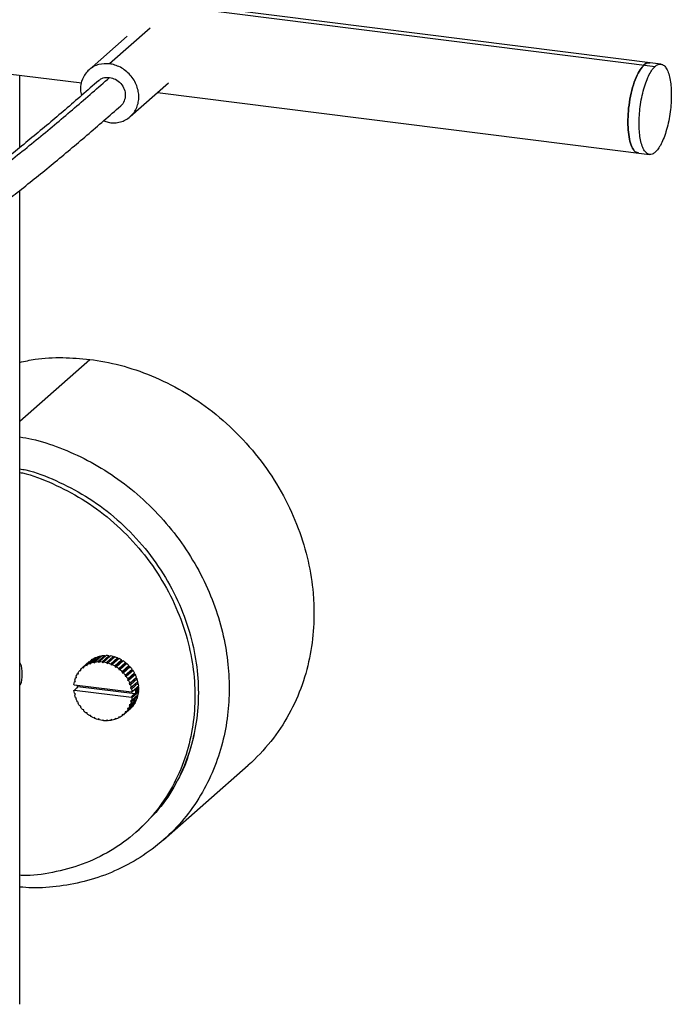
# Paper-space layout '_Dimétrica' of a CAD drawing. Header units: millimetres. Extents: x -1230 to -72, y -354 to 386.
# Tile 10 of 12: x -208 to -72, y -162 to 43. Entities that reach past the tile are written whole.
import ezdxf

# ---------------------------------------------------------------- set-up
doc = ezdxf.new("R2010")
doc.units = ezdxf.units.MM

psp = doc.layouts.new('_Dimétrica')

# ---------------------------------------------------------------- linework, layer by layer
at = {"color": 7, "linetype": 'Continuous', "lineweight": 25}
for p, q in [((-208.83, 50.35), (-75.77, 33.59)), ((-74.58, 34.06), (-208.33, 50.91)), ((-181.11, 41.56), (-189.57, 34.1)), ((-185.9, 39.88), (-193.87, 32.85)), ((-210.74, 32.06), (-195.38, 30.13)), ((-208.33, 16.67), (-208.33, 31.76)), ((-185.27, 23.1), (-177.3, 30.13)), ((-179.57, 28.13), (-76.96, 15.21)), ((-190.83, 22.25), (-189.57, 21.85)), ((-208.33, -162.08), (-208.33, 7.69)), ((-208.33, -40.42), (-193.72, -27.54)), ((-194.53, -91.35), (-193.11, -90.1)), ((-192.83, -89.94), (-194.25, -91.19)), ((-193.75, -90.96), (-192.34, -89.72)), ((-192.03, -89.61), (-193.45, -90.85)), ((-193.04, -90.12), (-193.11, -90.1)), ((-192.92, -90.71), (-191.5, -89.46)), ((-191.18, -89.4), (-192.59, -90.65)), ((-192.22, -89.77), (-192.34, -89.72)), ((-192.04, -90.59), (-190.62, -89.35)), ((-190.29, -89.34), (-191.7, -90.58)), ((-191.36, -89.56), (-191.5, -89.46)), ((-191.13, -90.61), (-189.72, -89.37)), ((-189.38, -89.41), (-190.96, -90.81)), ((-190.43, -89.52), (-190.62, -89.35)), ((-190.23, -90.77), (-188.81, -89.52)), ((-188.67, -89.74), (-190.08, -90.98)), ((-188.47, -89.62), (-189.89, -90.86)), ((-189.55, -89.56), (-189.72, -89.37)), ((-189.34, -91.06), (-187.92, -89.81)), ((-187.81, -90.04), (-189.22, -91.29)), ((-187.59, -89.96), (-189.01, -91.2)), ((-188.67, -89.74), (-188.81, -89.52)), ((-188.47, -89.62), (-188.67, -89.74)), ((-188.48, -91.48), (-187.07, -90.23)), ((-187.81, -90.04), (-187.92, -89.81)), ((-187.59, -89.96), (-187.81, -90.04)), ((-186.99, -90.47), (-187.07, -90.23)), ((-195.82, -92.46), (-195.6, -92.27)), ((-195.58, -92.47), (-195.61, -92.22)), ((-195.27, -91.9), (-195.34, -91.96)), ((-195.22, -91.85), (-193.81, -90.6)), ((-195.22, -91.85), (-194.98, -91.89)), ((-194.98, -91.89), (-194.97, -91.65)), ((-193.56, -90.4), (-194.97, -91.65)), ((-194.53, -91.35), (-194.29, -91.42)), ((-194.29, -91.42), (-194.25, -91.19)), ((-193.81, -90.6), (-193.93, -90.71)), ((-193.79, -90.61), (-193.81, -90.6)), ((-193.75, -90.96), (-193.53, -91.07)), ((-193.53, -91.07), (-193.45, -90.85)), ((-192.92, -90.71), (-192.7, -90.85)), ((-192.7, -90.85), (-192.59, -90.65)), ((-192.04, -90.59), (-191.84, -90.76)), ((-191.84, -90.76), (-191.7, -90.58)), ((-191.13, -90.61), (-190.96, -90.81)), ((-190.23, -90.77), (-190.08, -90.98)), ((-190.08, -90.98), (-189.89, -90.86)), ((-189.34, -91.06), (-189.22, -91.29)), ((-189.22, -91.29), (-189.01, -91.2)), ((-188.48, -91.48), (-188.4, -91.72)), ((-186.99, -90.47), (-188.4, -91.72)), ((-188.4, -91.72), (-188.17, -91.67)), ((-186.76, -90.42), (-188.17, -91.67)), ((-187.68, -92.02), (-186.27, -90.77)), ((-187.68, -92.02), (-187.64, -92.26)), ((-186.22, -91.01), (-187.64, -92.26)), ((-187.64, -92.26), (-187.4, -92.25)), ((-185.98, -91), (-187.4, -92.25)), ((-186.76, -90.42), (-186.99, -90.47)), ((-186.95, -92.66), (-185.54, -91.41)), ((-185.53, -91.66), (-186.95, -92.9)), ((-185.29, -91.68), (-186.7, -92.92)), ((-184.93, -92.38), (-186.35, -93.63)), ((-186.32, -93.39), (-184.9, -92.14)), ((-186.22, -91.01), (-186.27, -90.77)), ((-185.98, -91), (-186.22, -91.01)), ((-185.53, -91.66), (-185.54, -91.41)), ((-185.29, -91.68), (-185.53, -91.66)), ((-184.93, -92.38), (-184.9, -92.14)), ((-184.69, -92.44), (-184.93, -92.38)), ((-196.68, -93.96), (-196.5, -93.8)), ((-196.68, -93.96), (-196.46, -93.89)), ((-196.46, -93.89), (-196.56, -93.66)), ((-196.31, -93.17), (-196.11, -93)), ((-196.31, -93.17), (-196.08, -93.14)), ((-196.08, -93.14), (-196.14, -92.9)), ((-195.82, -92.46), (-195.58, -92.47)), ((-186.95, -92.66), (-186.95, -92.9)), ((-186.95, -92.9), (-186.7, -92.92)), ((-186.32, -93.39), (-186.35, -93.63)), ((-186.35, -93.63), (-186.1, -93.69)), ((-184.69, -92.44), (-186.1, -93.69)), ((-184.43, -93.18), (-185.85, -94.43)), ((-185.79, -94.2), (-185.85, -94.43)), ((-185.85, -94.43), (-185.61, -94.52)), ((-185.79, -94.2), (-184.37, -92.95)), ((-184.2, -93.27), (-185.61, -94.52)), ((-184.05, -94.03), (-185.47, -95.28)), ((-185.37, -95.07), (-183.95, -93.82)), ((-183.83, -94.16), (-185.24, -95.4)), ((-184.43, -93.18), (-184.37, -92.95)), ((-184.2, -93.27), (-184.43, -93.18)), ((-184.05, -94.03), (-183.95, -93.82)), ((-183.83, -94.16), (-184.05, -94.03)), ((-196.92, -95.48), (-197.01, -95.37)), ((-196.93, -94.81), (-196.75, -94.66)), ((-196.93, -94.81), (-196.72, -94.71)), ((-185, -96.98), (-196.92, -95.48)), ((-196.46, -96.12), (-196.92, -96.54)), ((-196.72, -94.71), (-196.85, -94.49)), ((-196.22, -95.76), (-196.46, -96.12)), ((-196.33, -95.66), (-196.33, -95.56)), ((-196.33, -95.66), (-196.22, -95.76)), ((-196.22, -95.76), (-184.29, -97.27)), ((-185.37, -95.07), (-185.47, -95.28)), ((-185.47, -95.28), (-185.24, -95.4)), ((-183.79, -94.91), (-185.2, -96.16)), ((-185.08, -95.97), (-185.2, -96.16)), ((-185.2, -96.16), (-185, -96.32)), ((-185.08, -95.97), (-183.66, -94.72)), ((-183.59, -95.07), (-185, -96.32)), ((-184.92, -96.89), (-183.5, -95.65)), ((-183.66, -95.81), (-184.68, -96.71)), ((-184.29, -96.51), (-184.68, -96.71)), ((-184.18, -96.62), (-184.29, -96.51)), ((-183.48, -95.99), (-184.18, -96.62)), ((-184.18, -96.9), (-183.47, -96.28)), ((-183.79, -94.91), (-183.66, -94.72)), ((-183.59, -95.07), (-183.79, -94.91)), ((-183.66, -95.81), (-183.5, -95.65)), ((-183.48, -95.99), (-183.66, -95.81)), ((-197.01, -96.63), (-196.92, -96.54)), ((-196.72, -97.36), (-196.93, -97.2)), ((-196.92, -96.54), (-185, -98.04)), ((-196.85, -97.55), (-196.72, -97.36)), ((-196.46, -98.24), (-196.68, -98.12)), ((-196.56, -98.45), (-196.46, -98.24)), ((-185.24, -99.56), (-183.83, -98.31)), ((-183.66, -97.79), (-185.08, -99.03)), ((-184.68, -96.71), (-185, -96.98)), ((-184.92, -96.89), (-185, -96.98)), ((-185, -98.71), (-183.59, -97.46)), ((-185, -98.04), (-184.68, -97.6)), ((-185, -98.04), (-184.92, -98.15)), ((-183.5, -96.91), (-184.92, -98.15)), ((-184.68, -97.6), (-184.29, -97.27)), ((-184.29, -97.27), (-184.18, -97.19)), ((-184.18, -97.19), (-183.48, -96.56)), ((-183.95, -98.62), (-184.01, -98.47)), ((-183.66, -97.79), (-183.76, -97.61)), ((-183.5, -96.91), (-183.65, -96.72)), ((-196.08, -99.09), (-196.31, -99)), ((-196.14, -99.32), (-196.08, -99.09)), ((-195.58, -99.89), (-195.82, -99.83)), ((-195.61, -100.13), (-195.58, -99.89)), ((-194.98, -100.62), (-195.22, -100.6)), ((-194.97, -100.86), (-194.98, -100.62)), ((-186.58, -101.56), (-185.17, -100.32)), ((-184.9, -100.05), (-186.32, -101.3)), ((-186.1, -101.06), (-184.69, -99.81)), ((-185.61, -100.35), (-185.85, -100.38)), ((-185.85, -100.38), (-185.79, -100.63)), ((-184.37, -99.38), (-185.79, -100.63)), ((-185.61, -100.35), (-184.2, -99.1)), ((-185.24, -99.56), (-185.47, -99.63)), ((-185.47, -99.63), (-185.37, -99.86)), ((-183.95, -98.62), (-185.37, -99.86)), ((-185, -98.71), (-185.2, -98.81)), ((-185.2, -98.81), (-185.08, -99.03)), ((-184.9, -100.05), (-184.91, -100)), ((-184.37, -99.38), (-184.4, -99.27)), ((-194.29, -101.26), (-194.53, -101.28)), ((-194.25, -101.51), (-194.29, -101.26)), ((-193.53, -101.8), (-193.75, -101.85)), ((-193.45, -102.04), (-193.53, -101.8)), ((-192.7, -102.23), (-192.92, -102.32)), ((-192.59, -102.46), (-192.7, -102.23)), ((-191.84, -102.54), (-192.04, -102.66)), ((-191.7, -102.75), (-191.84, -102.54)), ((-189.22, -102.67), (-189.34, -102.87)), ((-189.01, -102.81), (-189.22, -102.67)), ((-188.4, -102.45), (-188.48, -102.67)), ((-188.29, -102.5), (-188.48, -102.67)), ((-188.17, -102.56), (-188.4, -102.45)), ((-187.64, -102.1), (-187.68, -102.33)), ((-187.47, -102.15), (-187.68, -102.33)), ((-187.4, -102.17), (-187.64, -102.1)), ((-186.7, -101.67), (-186.95, -101.63)), ((-186.95, -101.63), (-186.95, -101.87)), ((-186.72, -101.67), (-186.95, -101.87)), ((-186.1, -101.06), (-186.35, -101.05)), ((-186.35, -101.05), (-186.32, -101.3)), ((-190.96, -102.71), (-191.13, -102.86)), ((-190.79, -102.91), (-190.96, -102.71)), ((-190.08, -102.76), (-190.23, -102.94)), ((-190.05, -102.78), (-190.23, -102.94)), ((-189.89, -102.93), (-190.08, -102.76)), ((-189.16, -102.71), (-189.34, -102.87)), ((-178.32, -127.77), (-160.65, -112.18)), ((-184.11, -126.2), (-183.4, -125.58))]:
    psp.add_line(p, q, dxfattribs=at)
for points, knots in [([(-189.57, 34.1), (-190.34, 34.11), (-191.93, 34.14), (-194, 32.97), (-195.32, 31.08), (-195.81, 29.11), (-195.53, 27.93), (-195.43, 27.52)], [0, 0, 0, 0, 0.213108, 0.443774, 0.67444, 0.887548, 1, 1, 1, 1]), ([(-189.57, 21.85), (-189.21, 21.8), (-188.84, 21.79), (-188.09, 21.83), (-187.71, 21.89), (-186.96, 22.1), (-186.59, 22.24), (-185.9, 22.61), (-185.57, 22.84), (-184.98, 23.36), (-184.71, 23.66), (-184.26, 24.3), (-184.07, 24.65), (-183.77, 25.36), (-183.66, 25.73), (-183.52, 26.48), (-183.49, 26.85), (-183.49, 27.57), (-183.52, 27.95), (-183.66, 28.72), (-183.77, 29.12), (-184.07, 29.91), (-184.26, 30.31), (-184.71, 31.07), (-184.98, 31.43), (-185.57, 32.1), (-185.9, 32.41), (-186.59, 32.96), (-186.96, 33.19), (-187.71, 33.59), (-188.09, 33.74), (-188.84, 33.98), (-189.21, 34.06), (-189.57, 34.1)], [0, 0, 0, 0, 0.0625, 0.0625, 0.125, 0.125, 0.1875, 0.1875, 0.25, 0.25, 0.3125, 0.3125, 0.375, 0.375, 0.4375, 0.4375, 0.5, 0.5, 0.5625, 0.5625, 0.625, 0.625, 0.6875, 0.6875, 0.75, 0.75, 0.8125, 0.8125, 0.875, 0.875, 0.9375, 0.9375, 1, 1, 1, 1]), ([(-79.28, 15.58), (-79.44, 15.59), (-79.89, 15.61), (-80.51, 16.41), (-81.07, 17.85), (-81.39, 19.77), (-81.5, 21.93), (-81.4, 24.29), (-81.07, 26.77), (-80.51, 29.22), (-79.78, 31.34), (-78.96, 32.97), (-78.38, 33.59), (-78.11, 33.88)], [0, 0, 0, 0, 0.053833, 0.152508, 0.251182, 0.346297, 0.435005, 0.523713, 0.618828, 0.717503, 0.816177, 0.911292, 1, 1, 1, 1]), ([(-79.28, 15.58), (-79.44, 15.59), (-79.89, 15.61), (-80.51, 16.41), (-81.07, 17.85), (-81.39, 19.77), (-81.5, 21.93), (-81.4, 24.29), (-81.07, 26.77), (-80.51, 29.22), (-79.78, 31.34), (-78.96, 32.97), (-78.38, 33.59), (-78.11, 33.88)], [0, 0, 0, 0, 0.053833, 0.152508, 0.251182, 0.346297, 0.435005, 0.523713, 0.618828, 0.717503, 0.816177, 0.911292, 1, 1, 1, 1]), ([(-78.11, 33.88), (-78.38, 33.59), (-78.96, 32.97), (-79.78, 31.34), (-80.51, 29.22), (-81.07, 26.77), (-81.4, 24.29), (-81.5, 21.93), (-81.39, 19.77), (-81.07, 17.85), (-80.51, 16.41), (-79.89, 15.61), (-79.44, 15.59), (-79.28, 15.58)], [0, 0, 0, 0, 0.088708, 0.183823, 0.282497, 0.381172, 0.476287, 0.564995, 0.653703, 0.748818, 0.847492, 0.946167, 1, 1, 1, 1]), ([(-75.77, 15.67), (-75.97, 15.5), (-76.17, 15.37), (-76.59, 15.2), (-76.8, 15.18), (-77.21, 15.25), (-77.41, 15.35), (-77.8, 15.68), (-77.98, 15.91), (-78.31, 16.5), (-78.45, 16.85), (-78.71, 17.65), (-78.81, 18.1), (-78.97, 19.06), (-79.03, 19.57), (-79.11, 20.61), (-79.13, 21.14), (-79.13, 22.2), (-79.11, 22.76), (-79.03, 23.94), (-78.97, 24.55), (-78.81, 25.8), (-78.71, 26.43), (-78.45, 27.68), (-78.31, 28.29), (-77.98, 29.45), (-77.8, 30), (-77.41, 31.01), (-77.21, 31.47), (-76.8, 32.27), (-76.59, 32.61), (-76.17, 33.19), (-75.97, 33.41), (-75.77, 33.59)], [0, 0, 0, 0, 0.0625, 0.0625, 0.125, 0.125, 0.1875, 0.1875, 0.25, 0.25, 0.3125, 0.3125, 0.375, 0.375, 0.4375, 0.4375, 0.5, 0.5, 0.5625, 0.5625, 0.625, 0.625, 0.6875, 0.6875, 0.75, 0.75, 0.8125, 0.8125, 0.875, 0.875, 0.9375, 0.9375, 1, 1, 1, 1]), ([(-75.77, 15.67), (-75.97, 15.5), (-76.17, 15.37), (-76.59, 15.2), (-76.8, 15.18), (-77.21, 15.25), (-77.41, 15.35), (-77.8, 15.68), (-77.98, 15.91), (-78.31, 16.5), (-78.45, 16.85), (-78.71, 17.65), (-78.81, 18.1), (-78.97, 19.06), (-79.03, 19.57), (-79.11, 20.61), (-79.13, 21.14), (-79.13, 22.2), (-79.11, 22.76), (-79.03, 23.94), (-78.97, 24.55), (-78.81, 25.8), (-78.71, 26.43), (-78.45, 27.68), (-78.31, 28.29), (-77.98, 29.45), (-77.8, 30), (-77.41, 31.01), (-77.21, 31.47), (-76.8, 32.27), (-76.59, 32.61), (-76.17, 33.19), (-75.97, 33.41), (-75.77, 33.59)], [0, 0, 0, 0, 0.0625, 0.0625, 0.125, 0.125, 0.1875, 0.1875, 0.25, 0.25, 0.3125, 0.3125, 0.375, 0.375, 0.4375, 0.4375, 0.5, 0.5, 0.5625, 0.5625, 0.625, 0.625, 0.6875, 0.6875, 0.75, 0.75, 0.8125, 0.8125, 0.875, 0.875, 0.9375, 0.9375, 1, 1, 1, 1]), ([(-78.11, 33.88), (-77.83, 34.1), (-77.42, 34.42), (-77.05, 34.31), (-76.93, 34.27)], [0, 0, 0, 0, 0.682426, 1, 1, 1, 1]), ([(-78.11, 33.88), (-77.83, 34.1), (-77.42, 34.42), (-77.05, 34.31), (-76.93, 34.27)], [0, 0, 0, 0, 0.682426, 1, 1, 1, 1]), ([(-76.93, 34.27), (-77.05, 34.31), (-77.42, 34.42), (-77.83, 34.1), (-78.11, 33.88)], [0, 0, 0, 0, 0.317574, 1, 1, 1, 1]), ([(-75.77, 33.59), (-75.57, 33.76), (-75.37, 33.9), (-74.95, 34.06), (-74.74, 34.08), (-74.33, 34.01), (-74.12, 33.91), (-73.74, 33.58), (-73.56, 33.35), (-73.23, 32.77), (-73.08, 32.41), (-72.83, 31.61), (-72.73, 31.16), (-72.56, 30.2), (-72.5, 29.69), (-72.43, 28.65), (-72.41, 28.12), (-72.41, 27.07), (-72.43, 26.5), (-72.5, 25.33), (-72.56, 24.71), (-72.73, 23.46), (-72.83, 22.83), (-73.08, 21.59), (-73.23, 20.97), (-73.56, 19.81), (-73.74, 19.26), (-74.12, 18.25), (-74.33, 17.79), (-74.74, 16.99), (-74.95, 16.65), (-75.37, 16.08), (-75.57, 15.85), (-75.77, 15.67)], [0, 0, 0, 0, 0.0625, 0.0625, 0.125, 0.125, 0.1875, 0.1875, 0.25, 0.25, 0.3125, 0.3125, 0.375, 0.375, 0.4375, 0.4375, 0.5, 0.5, 0.5625, 0.5625, 0.625, 0.625, 0.6875, 0.6875, 0.75, 0.75, 0.8125, 0.8125, 0.875, 0.875, 0.9375, 0.9375, 1, 1, 1, 1]), ([(-75.77, 33.59), (-75.57, 33.76), (-75.37, 33.9), (-74.95, 34.06), (-74.74, 34.08), (-74.33, 34.01), (-74.12, 33.91), (-73.74, 33.58), (-73.56, 33.35), (-73.23, 32.77), (-73.08, 32.41), (-72.83, 31.61), (-72.73, 31.16), (-72.56, 30.2), (-72.5, 29.69), (-72.43, 28.65), (-72.41, 28.12), (-72.41, 27.07), (-72.43, 26.5), (-72.5, 25.33), (-72.56, 24.71), (-72.73, 23.46), (-72.83, 22.83), (-73.08, 21.59), (-73.23, 20.97), (-73.56, 19.81), (-73.74, 19.26), (-74.12, 18.25), (-74.33, 17.79), (-74.74, 16.99), (-74.95, 16.65), (-75.37, 16.08), (-75.57, 15.85), (-75.77, 15.67)], [0, 0, 0, 0, 0.0625, 0.0625, 0.125, 0.125, 0.1875, 0.1875, 0.25, 0.25, 0.3125, 0.3125, 0.375, 0.375, 0.4375, 0.4375, 0.5, 0.5, 0.5625, 0.5625, 0.625, 0.625, 0.6875, 0.6875, 0.75, 0.75, 0.8125, 0.8125, 0.875, 0.875, 0.9375, 0.9375, 1, 1, 1, 1]), ([(-691.91, -127.26), (-691.66, -127.06), (-688.75, -124.75), (-682.46, -120.43), (-672.95, -114.33), (-662.32, -108.32), (-650.52, -102.41), (-637.41, -96.69), (-623.25, -91.25), (-608.11, -86.11), (-592.09, -81.28), (-574.79, -76.61), (-556.23, -72.13), (-536.46, -67.85), (-516.15, -63.87), (-495.4, -60.15), (-474.3, -56.66), (-452.94, -53.34), (-433.64, -50.5), (-416.5, -48.04), (-401.59, -45.94), (-386.66, -43.84), (-371.74, -41.74), (-356.89, -39.59), (-342.21, -37.3), (-327.85, -34.8), (-313.93, -32.04), (-300.6, -28.97), (-287.98, -25.57), (-276.17, -21.87), (-265.2, -17.9), (-255.07, -13.68), (-245.73, -9.27), (-237.18, -4.68), (-228.75, 0.47), (-220.44, 6.15), (-212.17, 12.36), (-204.34, 18.62), (-196.82, 24.93), (-191.99, 29.16), (-189.57, 31.27)], [0, 0, 0, 0, 0.002709, 0.031369, 0.060033, 0.088692, 0.118717, 0.148738, 0.178765, 0.208787, 0.238812, 0.268836, 0.301591, 0.334347, 0.367105, 0.399861, 0.432617, 0.465375, 0.498135, 0.520657, 0.543177, 0.565699, 0.588221, 0.610742, 0.633261, 0.655782, 0.678299, 0.700815, 0.723332, 0.74585, 0.768366, 0.790883, 0.813401, 0.83592, 0.85844, 0.886749, 0.915062, 0.943376, 0.971686, 1, 1, 1, 1]), ([(-191.84, 30.56), (-191.78, 30.64), (-191.49, 31.01), (-190.66, 31.29), (-189.93, 31.28), (-189.57, 31.27)], [0, 0, 0, 0, 0.124983, 0.579533, 1, 1, 1, 1]), ([(-189.57, 31.27), (-189.16, 31.18), (-188.31, 30.97), (-187.19, 30.07), (-186.46, 28.86), (-186.21, 27.54), (-186.49, 26.34), (-186.89, 25.55), (-187.26, 25.35), (-187.26, 25.35)], [0, 0, 0, 0, 0.16007, 0.333329, 0.506588, 0.666658, 0.826728, 0.999987, 1, 1, 1, 1]), ([(-191.89, 30.6), (-194.2, 28.58), (-198.73, 24.61), (-205.66, 18.78), (-212.58, 13.19), (-219.57, 7.85), (-226.7, 2.76), (-234.06, -2.04), (-241.76, -6.52), (-249.85, -10.68), (-258.21, -14.51), (-266.78, -18.02), (-275.49, -21.21), (-284.27, -24.07), (-292.92, -26.59), (-301.2, -28.76), (-308.88, -30.59), (-315.81, -32.11), (-321.91, -33.35), (-327.19, -34.37), (-331.94, -35.24), (-336.45, -36.04), (-341.23, -36.85), (-346.67, -37.74), (-353.17, -38.76), (-360.87, -39.92), (-369.78, -41.22), (-379.9, -42.66), (-391.21, -44.25), (-403.02, -45.91), (-414.72, -47.56), (-425.63, -49.11), (-435.78, -50.58), (-445.1, -51.95), (-453.56, -53.22), (-461.17, -54.38), (-467.93, -55.44), (-473.92, -56.39), (-479.17, -57.23), (-483.69, -57.97), (-487.5, -58.61), (-490.73, -59.15), (-493.88, -59.69), (-497.44, -60.3), (-501.78, -61.06), (-506.89, -61.97), (-512.77, -63.04), (-519.4, -64.27), (-526.75, -65.69), (-534.81, -67.3), (-546.07, -69.64), (-559.83, -72.7), (-574.8, -76.34), (-588.06, -79.85), (-599.76, -83.22), (-610.46, -86.55), (-619.76, -89.67), (-627.79, -92.57), (-634.77, -95.24), (-641.41, -97.95), (-647.93, -100.78), (-654.44, -103.79), (-661.32, -107.21), (-668.49, -111.07), (-675.9, -115.39), (-683.11, -119.98), (-688.51, -123.62), (-691.28, -125.75), (-691.91, -126.23)], [0, 0, 0, 0, 0.027531, 0.054127, 0.079792, 0.104517, 0.128298, 0.151127, 0.173013, 0.193972, 0.214015, 0.233136, 0.251337, 0.268624, 0.284948, 0.299809, 0.313063, 0.324713, 0.334754, 0.343187, 0.350394, 0.357521, 0.364665, 0.372944, 0.382998, 0.394832, 0.408448, 0.423852, 0.441041, 0.460009, 0.477696, 0.494396, 0.50988, 0.524149, 0.537201, 0.548835, 0.559294, 0.568579, 0.576688, 0.583773, 0.589736, 0.594583, 0.59898, 0.604566, 0.611418, 0.619536, 0.628899, 0.639523, 0.65141, 0.664559, 0.678937, 0.70713, 0.733906, 0.756613, 0.778188, 0.798632, 0.817939, 0.833433, 0.84811, 0.86238, 0.877241, 0.892744, 0.908886, 0.92872, 0.949434, 0.971031, 0.993505, 1, 1, 1, 1]), ([(-691.91, -134.95), (-691.86, -134.91), (-689.82, -133.25), (-685.4, -130.05), (-678.69, -125.43), (-671.63, -120.99), (-664.39, -116.79), (-656.96, -112.83), (-649.42, -109.14), (-641.82, -105.73), (-634.1, -102.51), (-625.99, -99.36), (-617.1, -96.15), (-607.22, -92.85), (-596.28, -89.48), (-584.28, -86.07), (-571.21, -82.65), (-559.25, -79.77), (-548.73, -77.4), (-540.12, -75.55), (-531.67, -73.8), (-523.75, -72.24), (-516.54, -70.86), (-510.07, -69.66), (-504.37, -68.63), (-499.44, -67.75), (-495.31, -67.03), (-491.9, -66.45), (-488.79, -65.92), (-485.49, -65.37), (-481.57, -64.72), (-476.94, -63.96), (-471.57, -63.1), (-465.69, -62.17), (-459.34, -61.19), (-452.57, -60.15), (-445.17, -59.04), (-437.14, -57.86), (-428.47, -56.6), (-419.18, -55.26), (-409.38, -53.87), (-398.62, -52.36), (-387.49, -50.79), (-376.46, -49.24), (-366.61, -47.84), (-357.96, -46.57), (-350.51, -45.44), (-344.26, -44.44), (-338.98, -43.57), (-334.28, -42.77), (-329.74, -41.96), (-324.91, -41.06), (-319.48, -40), (-313.19, -38.71), (-306.08, -37.13), (-298.23, -35.23), (-289.79, -32.98), (-281, -30.38), (-272.11, -27.44), (-263.27, -24.17), (-254.59, -20.57), (-246.11, -16.65), (-237.9, -12.39), (-230.08, -7.8), (-222.6, -2.91), (-215.35, 2.27), (-208.26, 7.69), (-201.23, 13.37), (-194.2, 19.27), (-189.6, 23.3), (-187.26, 25.35)], [0, 0, 0, 0, 0.000497, 0.022487, 0.044168, 0.065003, 0.085384, 0.104877, 0.123489, 0.14122, 0.158075, 0.174996, 0.193056, 0.212503, 0.233125, 0.254918, 0.277887, 0.302031, 0.316098, 0.330535, 0.344522, 0.357255, 0.368734, 0.378956, 0.387923, 0.395618, 0.402062, 0.407254, 0.411492, 0.416532, 0.422545, 0.429628, 0.437857, 0.447242, 0.456598, 0.466877, 0.478077, 0.490199, 0.503245, 0.517213, 0.532105, 0.547319, 0.565593, 0.582121, 0.596908, 0.609953, 0.621251, 0.630801, 0.638604, 0.645647, 0.652675, 0.659897, 0.668503, 0.678681, 0.690434, 0.703762, 0.718669, 0.734952, 0.752157, 0.770257, 0.789252, 0.80914, 0.829929, 0.851608, 0.874152, 0.897568, 0.921857, 0.947023, 0.973068, 1, 1, 1, 1]), ([(-208.33, -28.16), (-207.27, -27.93), (-204.35, -27.28), (-199.44, -27.04), (-195.6, -27.37), (-193.72, -27.54)], [0, 0, 0, 0, 0.225735, 0.621079, 1, 1, 1, 1]), ([(-193.72, -27.54), (-191.65, -27.8), (-189.53, -28.2), (-185.22, -29.34), (-183.03, -30.07), (-178.67, -31.88), (-176.49, -32.96), (-172.22, -35.45), (-170.13, -36.87), (-166.12, -40.02), (-164.2, -41.75), (-160.6, -45.47), (-158.93, -47.46), (-155.88, -51.62), (-154.51, -53.79), (-152.11, -58.24), (-151.09, -60.52), (-149.38, -65.09), (-148.7, -67.38), (-147.67, -71.9), (-147.33, -74.14), (-147.04, -77.4), (-146.98, -78.47), (-146.95, -80.05), (-146.94, -80.57), (-146.96, -81.61), (-146.97, -82.14), (-147.09, -84.77), (-147.33, -86.91), (-148.13, -91.19), (-148.69, -93.32), (-150.17, -97.52), (-151.09, -99.58), (-153.26, -103.54), (-154.52, -105.44), (-157.35, -109), (-158.93, -110.67), (-160.65, -112.18)], [0, 0, 0, 0, 0.0625, 0.0625, 0.125, 0.125, 0.1875, 0.1875, 0.25, 0.25, 0.3125, 0.3125, 0.375, 0.375, 0.4375, 0.4375, 0.5, 0.5, 0.5625, 0.5625, 0.625, 0.625, 0.65625, 0.65625, 0.671875, 0.671875, 0.6875, 0.6875, 0.75, 0.75, 0.8125, 0.8125, 0.875, 0.875, 0.9375, 0.9375, 1, 1, 1, 1]), ([(-208.33, -43.7), (-207.47, -43.84), (-204.66, -44.33), (-199.88, -45.92), (-194.08, -48.5), (-188.42, -51.94), (-183.08, -56.13), (-178.22, -61.01), (-173.99, -66.44), (-170.49, -72.26), (-167.8, -78.3), (-165.93, -84.39), (-164.86, -90.36), (-164.51, -96.17), (-164.86, -101.9), (-165.93, -107.6), (-167.8, -113.21), (-170.49, -118.58), (-173.99, -123.52), (-178.22, -127.89), (-183.08, -131.54), (-188.42, -134.38), (-194.08, -136.39), (-199.88, -137.51), (-204.66, -137.91), (-207.47, -137.68), (-208.33, -137.61)], [0, 0, 0, 0, 0.018258, 0.060081, 0.103407, 0.147932, 0.193294, 0.239086, 0.284878, 0.33024, 0.374764, 0.41809, 0.459914, 0.5, 0.540086, 0.58191, 0.625236, 0.66976, 0.715122, 0.760914, 0.806706, 0.852068, 0.896593, 0.939919, 0.981742, 1, 1, 1, 1]), ([(-208.33, -50.36), (-207.91, -50.44), (-205.35, -50.93), (-200.67, -52.76), (-194.45, -55.96), (-188.57, -60.26), (-183.26, -65.45), (-178.77, -71.37), (-175.25, -77.75), (-172.79, -84.31), (-171.37, -90.82), (-170.92, -97.14), (-171.36, -103.37), (-172.85, -109.47), (-174.35, -113.72), (-175.63, -115.68), (-175.75, -115.87)], [0, 0, 0, 0, 0.0156582, 0.0948497, 0.1771537, 0.2616719, 0.3473424, 0.4330128, 0.5175311, 0.5998351, 0.6790265, 0.7544155, 0.8298045, 0.9089959, 0.9912999, 1, 1, 1, 1]), ([(-208.33, -50.36), (-207.91, -50.44), (-205.35, -50.93), (-200.67, -52.76), (-194.45, -55.96), (-188.57, -60.26), (-183.26, -65.45), (-178.77, -71.37), (-175.25, -77.75), (-172.79, -84.32), (-171.37, -90.82), (-170.92, -97.15), (-171.37, -103.36), (-172.79, -109.51), (-175.26, -115.45), (-178.73, -120.99), (-181.84, -124.04), (-183.4, -125.58)], [0, 0, 0, 0, 0.013481, 0.081662, 0.152523, 0.22529, 0.299049, 0.372808, 0.445576, 0.516436, 0.584617, 0.649525, 0.714432, 0.782613, 0.853474, 0.926241, 1, 1, 1, 1]), ([(-208.33, -51.13), (-208.14, -51.16), (-205.82, -51.61), (-201.38, -53.39), (-195.16, -56.58), (-189.27, -60.89), (-183.97, -66.08), (-179.48, -71.99), (-175.96, -78.37), (-173.5, -84.94), (-172.08, -91.44), (-171.63, -97.77), (-172.08, -103.99), (-173.5, -110.13), (-175.96, -116.08), (-179.48, -121.57), (-183.97, -126.35), (-189.27, -130.21), (-195.16, -133.03), (-201.38, -134.65), (-205.82, -135.31), (-208.14, -135.18), (-208.33, -135.17)], [0, 0, 0, 0, 0.00464, 0.05774, 0.112928, 0.1696, 0.227045, 0.284489, 0.341161, 0.396349, 0.449449, 0.5, 0.550551, 0.603651, 0.658839, 0.715511, 0.772955, 0.8304, 0.887072, 0.94226, 0.99536, 1, 1, 1, 1]), ([(-208.33, -95.58), (-208.29, -95.52), (-207.83, -94.89), (-207.76, -93.22), (-207.83, -91.53), (-208.29, -90.78), (-208.33, -90.72)], [0, 0, 0, 0, 0.04106, 0.5, 0.95894, 1, 1, 1, 1]), ([(-185.17, -100.31), (-185.14, -100.28), (-185.04, -100.2), (-184.96, -100.11), (-184.9, -100.05)], [0, 0, 0, 0, 0.3718466, 1, 1, 1, 1])]:
    psp.add_open_spline(points, degree=3, knots=knots, dxfattribs=at)
for points in [[(-193.11, -90.1), (-193.27, -90.19), (-193.42, -90.29), (-193.56, -90.4)], [(-192.34, -89.72), (-192.51, -89.78), (-192.67, -89.86), (-192.83, -89.94)], [(-191.5, -89.46), (-191.68, -89.5), (-191.86, -89.55), (-192.03, -89.61)], [(-190.62, -89.35), (-190.81, -89.36), (-190.99, -89.38), (-191.18, -89.4)], [(-189.72, -89.37), (-189.91, -89.35), (-190.1, -89.34), (-190.29, -89.34)], [(-188.81, -89.52), (-189, -89.48), (-189.19, -89.44), (-189.38, -89.41)], [(-187.92, -89.81), (-188.1, -89.74), (-188.29, -89.67), (-188.47, -89.62)], [(-187.07, -90.23), (-187.24, -90.13), (-187.42, -90.04), (-187.59, -89.96)], [(-195.61, -92.22), (-195.49, -92.09), (-195.36, -91.97), (-195.22, -91.85)], [(-194.97, -91.65), (-194.83, -91.54), (-194.68, -91.44), (-194.53, -91.35)], [(-194.25, -91.19), (-194.09, -91.11), (-193.92, -91.03), (-193.75, -90.96)], [(-193.45, -90.85), (-193.27, -90.8), (-193.1, -90.75), (-192.92, -90.71)], [(-192.59, -90.65), (-192.41, -90.62), (-192.22, -90.6), (-192.04, -90.59)], [(-191.7, -90.58), (-191.51, -90.58), (-191.32, -90.59), (-191.13, -90.61)], [(-190.79, -90.66), (-190.6, -90.69), (-190.41, -90.72), (-190.23, -90.77)], [(-189.89, -90.86), (-189.7, -90.92), (-189.52, -90.99), (-189.34, -91.06)], [(-189.01, -91.2), (-188.83, -91.29), (-188.65, -91.38), (-188.48, -91.48)], [(-188.17, -91.67), (-188, -91.78), (-187.84, -91.89), (-187.68, -92.02)], [(-187.4, -92.25), (-187.25, -92.38), (-187.1, -92.51), (-186.95, -92.66)], [(-186.27, -90.77), (-186.43, -90.65), (-186.59, -90.53), (-186.76, -90.42)], [(-185.54, -91.41), (-185.68, -91.27), (-185.83, -91.13), (-185.98, -91)], [(-184.9, -92.14), (-185.03, -91.98), (-185.15, -91.83), (-185.29, -91.68)], [(-196.85, -94.49), (-196.8, -94.31), (-196.75, -94.13), (-196.68, -93.96)], [(-196.56, -93.66), (-196.48, -93.49), (-196.4, -93.33), (-196.31, -93.17)], [(-196.14, -92.9), (-196.04, -92.75), (-195.94, -92.6), (-195.82, -92.46)], [(-186.7, -92.92), (-186.57, -93.07), (-186.44, -93.23), (-186.32, -93.39)], [(-186.1, -93.69), (-185.99, -93.85), (-185.88, -94.03), (-185.79, -94.2)], [(-184.37, -92.95), (-184.47, -92.78), (-184.58, -92.61), (-184.69, -92.44)], [(-183.95, -93.82), (-184.03, -93.63), (-184.11, -93.45), (-184.2, -93.27)], [(-183.66, -94.72), (-183.71, -94.53), (-183.76, -94.34), (-183.83, -94.16)], [(-197.01, -95.37), (-196.99, -95.18), (-196.96, -95), (-196.93, -94.81)], [(-185.61, -94.52), (-185.52, -94.7), (-185.44, -94.88), (-185.37, -95.07)], [(-185.24, -95.4), (-185.18, -95.59), (-185.12, -95.78), (-185.08, -95.97)], [(-185, -96.32), (-184.96, -96.51), (-184.93, -96.7), (-184.92, -96.89)], [(-183.5, -95.65), (-183.52, -95.45), (-183.55, -95.26), (-183.59, -95.07)], [(-183.47, -96.28), (-183.47, -96.18), (-183.47, -96.09), (-183.48, -95.99)], [(-183.48, -96.56), (-183.47, -96.47), (-183.47, -96.37), (-183.47, -96.28)], [(-196.93, -97.2), (-196.96, -97.01), (-196.99, -96.82), (-197.01, -96.63)], [(-196.68, -98.12), (-196.75, -97.93), (-196.8, -97.74), (-196.85, -97.55)], [(-196.31, -99), (-196.4, -98.82), (-196.48, -98.64), (-196.56, -98.45)], [(-184.92, -98.15), (-184.93, -98.34), (-184.96, -98.52), (-185, -98.71)], [(-184.18, -96.62), (-184.18, -96.71), (-184.18, -96.81), (-184.18, -96.9)], [(-184.18, -96.9), (-184.18, -97), (-184.18, -97.09), (-184.18, -97.19)], [(-183.83, -98.31), (-183.76, -98.14), (-183.71, -97.96), (-183.66, -97.79)], [(-183.59, -97.46), (-183.55, -97.28), (-183.52, -97.09), (-183.5, -96.91)], [(-195.82, -99.83), (-195.94, -99.67), (-196.04, -99.5), (-196.14, -99.32)], [(-195.22, -100.6), (-195.36, -100.45), (-195.49, -100.29), (-195.61, -100.13)], [(-185.79, -100.63), (-185.88, -100.77), (-185.99, -100.92), (-186.1, -101.06)], [(-185.37, -99.86), (-185.44, -100.03), (-185.52, -100.19), (-185.61, -100.35)], [(-185.08, -99.03), (-185.12, -99.21), (-185.18, -99.39), (-185.24, -99.56)], [(-184.69, -99.81), (-184.58, -99.67), (-184.47, -99.53), (-184.37, -99.38)], [(-184.2, -99.1), (-184.11, -98.94), (-184.03, -98.78), (-183.95, -98.62)], [(-194.53, -101.28), (-194.68, -101.14), (-194.83, -101.01), (-194.97, -100.86)], [(-193.75, -101.85), (-193.92, -101.74), (-194.09, -101.63), (-194.25, -101.51)], [(-192.92, -102.32), (-193.1, -102.23), (-193.27, -102.14), (-193.45, -102.04)], [(-192.04, -102.66), (-192.22, -102.6), (-192.41, -102.53), (-192.59, -102.46)], [(-188.48, -102.67), (-188.65, -102.72), (-188.83, -102.77), (-189.01, -102.81)], [(-187.68, -102.33), (-187.84, -102.42), (-188, -102.49), (-188.17, -102.56)], [(-186.95, -101.87), (-187.1, -101.98), (-187.25, -102.08), (-187.4, -102.17)], [(-186.32, -101.3), (-186.44, -101.43), (-186.57, -101.55), (-186.7, -101.67)], [(-191.13, -102.86), (-191.32, -102.84), (-191.51, -102.8), (-191.7, -102.75)], [(-190.23, -102.94), (-190.41, -102.94), (-190.6, -102.93), (-190.79, -102.91)], [(-189.34, -102.87), (-189.52, -102.9), (-189.7, -102.92), (-189.89, -102.93)]]:
    psp.add_open_spline(points, degree=3, dxfattribs=at)

doc.saveas('drawing.dxf')
